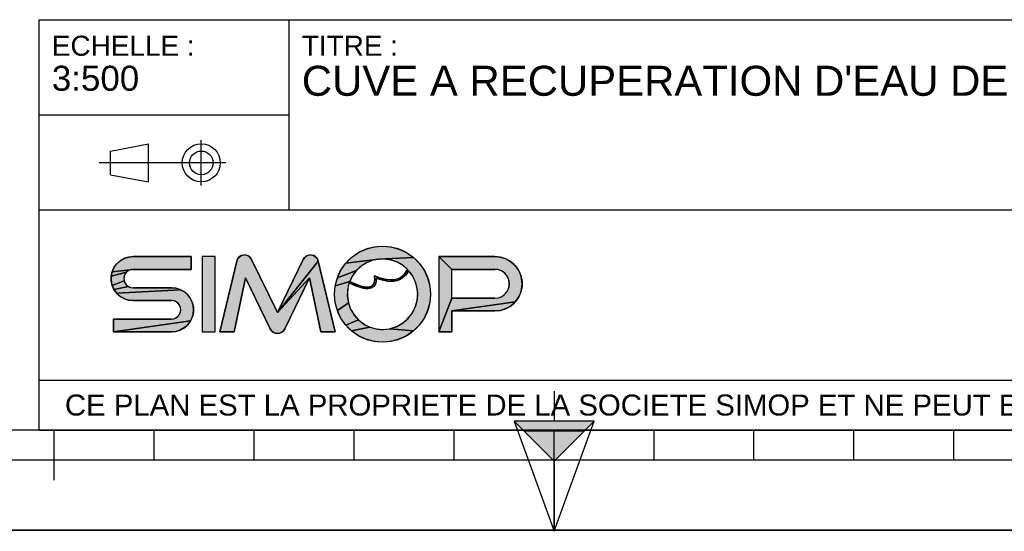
# Model space of a CAD drawing. Header units: millimetres. Extents: x 0 to 297, y 0 to 210.
# Tile 10 of 36: x 95 to 194, y 0 to 51. Entities that reach past the tile are written whole.
import ezdxf

# ---------------------------------------------------------------- set-up
doc = ezdxf.new("R2010")
doc.units = ezdxf.units.MM
doc.header["$LTSCALE"] = 16.335
doc.layers.get('0').update_dxf_attribs({"linetype": 'CONTINUOUS'})
doc.styles.get("Standard").update_dxf_attribs({"font": 'arial.ttf'})

# ---------------------------------------------------------------- blocks, each defined once
blk = doc.blocks.new('MARGEA4_BL0', base_point=(148.514, 105.014))
at = {"color": 7, "linetype": 'Continuous'}
for p, q in [((287.014, 10.014), (10.014, 10.014)), ((98.514, 5.014), (98.514, 10.014)), ((108.514, 7.014), (108.514, 10.014)), ((118.514, 7.014), (118.514, 10.014)), ((128.514, 7.014), (128.514, 10.014)), ((138.514, 7.014), (138.514, 10.014)), ((148.514, 0.014), (148.514, 10.014)), ((158.514, 7.014), (158.514, 10.014)), ((168.514, 7.014), (168.514, 10.014)), ((178.514, 7.014), (178.514, 10.014)), ((188.514, 7.014), (188.514, 10.014)), ((248.514, 7.014), (48.514, 7.014)), ((297.014, 0.014), (0.014, 0.014)), ((297.014, 0.014), (0.014, 0.014))]:
    blk.add_line(p, q, dxfattribs=at)
blk = doc.blocks.new('REPERE_ORIENTATION_BL1', base_point=(148.516, 6.898))
at = {"color": 7, "linetype": 'Continuous'}
for p, q in [((148.516, 13.898), (148.516, 10.898)), ((148.516, 6.898), (144.516, 10.898)), ((152.516, 10.898), (144.516, 10.898)), ((144.516, 10.898), (148.516, -0.102)), ((148.516, 6.898), (152.516, 10.898)), ((148.516, -0.102), (152.516, 10.898)), ((151.516, 9.898), (145.516, 9.898)), ((148.516, 6.898), (148.516, -0.102))]:
    blk.add_line(p, q, dxfattribs=at)
blk.add_solid([(144.516, 10.898), (148.516, 6.898), (152.516, 10.898)], dxfattribs=at)
blk = doc.blocks.new('ISO_BL3', base_point=(109.359, 36.711))
at = {"color": 2, "linetype": 'Continuous'}
for p, q in [((104.158, 37.894), (107.956, 38.612)), ((107.956, 34.81), (107.956, 38.612)), ((113.239, 34.434), (113.239, 38.988)), ((104.158, 35.528), (104.158, 37.894)), ((115.7, 36.711), (103.019, 36.711)), ((104.158, 35.528), (107.956, 34.81))]:
    blk.add_line(p, q, dxfattribs=at)
for radius in [1.901, 1.183]:
    blk.add_circle((113.239, 36.711), radius, dxfattribs=at)
blk = doc.blocks.new('LOGO-SIMOP-2009_BL4', base_point=(124.77, 23.589))
at = {"linetype": 'Continuous'}
for points in [[(131.363, 28.389), (132.197, 28.316), (133.005, 28.1), (133.763, 27.746), (134.449, 27.266), (130.961, 27.086), (127.686, 26.675), (128.278, 27.266), (128.963, 27.746), (129.722, 28.1), (130.53, 28.316)], [(105.954, 27.301), (106.412, 27.349), (112.22, 27.349), (112.22, 26.069), (106.412, 26.069), (104.319, 25.829), (104.507, 26.249), (104.777, 26.621), (105.119, 26.929), (105.517, 27.159)], [(117.578, 27.509), (117.792, 27.474), (117.99, 27.382), (118.155, 27.24), (118.276, 27.059), (120.86, 21.749), (124.06, 25.217), (121.579, 20.119), (121.455, 19.934), (121.284, 19.791), (121.08, 19.7), (120.86, 19.669), (120.639, 19.7), (120.436, 19.791), (120.265, 19.934), (120.141, 20.119), (117.66, 25.217), (116.54, 19.829), (115.1, 19.829), (116.778, 26.894), (116.857, 27.097), (116.987, 27.271), (117.16, 27.404), (117.362, 27.485)], [(123.927, 27.474), (124.142, 27.509), (124.358, 27.485), (124.56, 27.404), (124.732, 27.271), (124.863, 27.097), (124.941, 26.894), (120.86, 21.749), (123.444, 27.059), (123.565, 27.24), (123.73, 27.382)], [(124.06, 25.217), (120.86, 21.749), (124.941, 26.894), (126.62, 19.829), (125.18, 19.829)], [(129.751, 26.718), (129.215, 26.377), (128.749, 25.946), (126.853, 25.231), (127.207, 25.989), (127.686, 26.675), (130.961, 27.086), (130.34, 26.957)], [(131.596, 27.101), (130.961, 27.086), (134.449, 27.266), (135.04, 26.675), (135.52, 25.989), (135.874, 25.231), (136.091, 24.423), (136.163, 23.589), (136.091, 22.756), (135.874, 21.947), (135.52, 21.189), (135.04, 20.504), (134.449, 19.912), (132.075, 20.142), (132.717, 20.34), (133.309, 20.655), (133.83, 21.078), (134.262, 21.592), (134.588, 22.178), (134.798, 22.816), (134.882, 23.482), (134.838, 24.152), (134.668, 24.801), (134.378, 25.407), (133.978, 25.946), (133.719, 25.545), (133.436, 25.258), (133.098, 25.04), (132.731, 24.907), (132.159, 25.009), (132.592, 25.042), (132.968, 25.156), (133.314, 25.364), (133.6, 25.651), (133.861, 26.069), (133.375, 26.478), (132.823, 26.792), (132.224, 27.002)], [(138.292, 26.069), (137.012, 27.349), (142.612, 27.349), (143.177, 27.29), (143.718, 27.114), (144.211, 26.83), (144.633, 26.449), (144.967, 25.989), (145.199, 25.47), (145.317, 24.913), (145.317, 24.345), (145.199, 23.789), (144.967, 23.269), (144.633, 22.809), (138.292, 21.909), (138.292, 19.829), (137.012, 19.829), (138.292, 23.189), (142.612, 23.189), (142.956, 23.231), (143.281, 23.354), (143.567, 23.551), (143.797, 23.811), (143.958, 24.119), (144.041, 24.456), (144.041, 24.803), (143.958, 25.14), (143.797, 25.447), (143.567, 25.707), (143.281, 25.904), (142.956, 26.027), (142.612, 26.069)], [(105.952, 25.946), (105.761, 25.8), (104.224, 25.379), (104.319, 25.829), (106.412, 26.069), (106.174, 26.038)], [(105.523, 25.387), (105.492, 25.149), (105.523, 24.911), (104.319, 24.469), (104.224, 24.919), (104.224, 25.379), (105.761, 25.8), (105.615, 25.609)], [(128.368, 25.438), (128.084, 24.869), (126.636, 24.423), (126.853, 25.231), (128.749, 25.946)], [(105.761, 24.499), (105.952, 24.352), (104.507, 24.049), (104.319, 24.469), (105.523, 24.911), (105.615, 24.689)], [(128.084, 24.869), (128.432, 24.7), (128.441, 24.519), (128.029, 24.718), (127.876, 24.064), (127.849, 23.394), (127.95, 22.73), (126.853, 21.947), (126.636, 22.756), (126.563, 23.589), (126.636, 24.423)], [(128.738, 24.565), (129.026, 24.456), (129.312, 24.368), (129.161, 24.244), (128.799, 24.369), (128.441, 24.519), (128.432, 24.7)], [(131.146, 25.202), (131.682, 25.062), (131.315, 24.983), (130.744, 25.179), (130.717, 24.821), (130.631, 24.565), (130.48, 24.354), (130.273, 24.213), (130.001, 24.3), (130.178, 24.346), (130.347, 24.448), (130.481, 24.62), (130.552, 24.815), (130.583, 25.063), (130.563, 25.429)], [(132.159, 25.009), (132.731, 24.907), (132.312, 24.85), (131.842, 24.874), (131.315, 24.983), (131.682, 25.062)], [(111.553, 23.809), (111.895, 23.501), (112.165, 23.129), (112.352, 22.709), (112.448, 22.259), (112.448, 21.799), (112.352, 21.349), (112.165, 20.929), (104.452, 19.829), (104.452, 21.109), (110.26, 21.109), (110.498, 21.14), (110.72, 21.232), (110.91, 21.379), (111.057, 21.569), (111.148, 21.791), (111.18, 22.029), (111.148, 22.267), (111.057, 22.489), (110.91, 22.68), (110.72, 22.826), (110.498, 22.918), (110.26, 22.949), (106.412, 22.949), (105.954, 22.997), (105.517, 23.139), (105.119, 23.369), (104.777, 23.677), (111.155, 24.039)], [(110.717, 24.181), (111.155, 24.039), (104.777, 23.677), (104.507, 24.049), (105.952, 24.352), (106.174, 24.26), (106.412, 24.229), (110.26, 24.229)], [(129.788, 24.29), (130.001, 24.3), (130.273, 24.213), (130.034, 24.143), (129.77, 24.13), (129.472, 24.167), (129.161, 24.244), (129.312, 24.368), (129.552, 24.315)], [(128.175, 22.098), (128.516, 21.52), (128.961, 21.017), (127.686, 20.504), (127.207, 21.189), (126.853, 21.947), (127.95, 22.73)], [(143.177, 21.969), (142.612, 21.909), (138.292, 21.909), (144.633, 22.809), (144.211, 22.429), (143.718, 22.144)], [(110.717, 19.877), (110.26, 19.829), (104.452, 19.829), (112.165, 20.929), (111.895, 20.557), (111.553, 20.249), (111.155, 20.019)], [(129.493, 20.607), (130.093, 20.307), (128.278, 19.912), (127.686, 20.504), (128.961, 21.017)], [(131.408, 20.069), (132.075, 20.142), (134.449, 19.912), (133.763, 19.432), (133.005, 19.079), (132.197, 18.862), (131.363, 18.789), (130.53, 18.862), (129.722, 19.079), (128.963, 19.432), (128.278, 19.912), (130.093, 20.307), (130.739, 20.125)]]:
    blk.add_hatch(color=2, dxfattribs=at).paths.add_polyline_path(points)
at = {"color": 2, "linetype": 'Continuous'}
for p, q in [((128.278, 27.266), (128.963, 27.746)), ((128.963, 27.746), (129.722, 28.1)), ((129.722, 28.1), (130.53, 28.316)), ((130.53, 28.316), (131.363, 28.389)), ((131.363, 28.389), (132.197, 28.316)), ((132.197, 28.316), (133.005, 28.1)), ((133.005, 28.1), (133.763, 27.746)), ((133.763, 27.746), (134.449, 27.266)), ((104.507, 26.249), (104.777, 26.621)), ((104.777, 26.621), (105.119, 26.929)), ((105.119, 26.929), (105.517, 27.159)), ((105.517, 27.159), (105.954, 27.301)), ((105.954, 27.301), (106.412, 27.349)), ((116.778, 26.894), (116.857, 27.097)), ((116.857, 27.097), (116.987, 27.271)), ((116.987, 27.271), (117.16, 27.404)), ((117.16, 27.404), (117.362, 27.485)), ((117.362, 27.485), (117.578, 27.509)), ((117.578, 27.509), (117.792, 27.474)), ((117.792, 27.474), (117.99, 27.382)), ((117.99, 27.382), (118.155, 27.24)), ((118.155, 27.24), (118.276, 27.059)), ((124.941, 26.894), (120.86, 21.749)), ((123.444, 27.059), (123.565, 27.24)), ((123.565, 27.24), (123.73, 27.382)), ((123.73, 27.382), (123.927, 27.474)), ((123.927, 27.474), (124.142, 27.509)), ((124.142, 27.509), (124.358, 27.485)), ((124.358, 27.485), (124.56, 27.404)), ((124.56, 27.404), (124.732, 27.271)), ((124.732, 27.271), (124.863, 27.097)), ((124.863, 27.097), (124.941, 26.894)), ((127.207, 25.989), (127.686, 26.675)), ((127.686, 26.675), (128.278, 27.266)), ((130.961, 27.086), (127.686, 26.675)), ((129.751, 26.718), (129.215, 26.377)), ((130.34, 26.957), (129.751, 26.718)), ((130.961, 27.086), (130.34, 26.957)), ((134.449, 27.266), (130.961, 27.086)), ((131.596, 27.101), (130.961, 27.086)), ((132.224, 27.002), (131.596, 27.101)), ((132.823, 26.792), (132.224, 27.002)), ((133.375, 26.478), (132.823, 26.792)), ((134.449, 27.266), (135.04, 26.675)), ((135.04, 26.675), (135.52, 25.989)), ((138.292, 26.069), (137.012, 27.349)), ((142.612, 27.349), (143.177, 27.29)), ((143.177, 27.29), (143.718, 27.114)), ((143.718, 27.114), (144.211, 26.83)), ((144.211, 26.83), (144.633, 26.449)), ((104.224, 25.379), (104.319, 25.829)), ((105.761, 25.8), (104.224, 25.379)), ((104.319, 25.829), (104.507, 26.249)), ((106.412, 26.069), (104.319, 25.829)), ((105.615, 25.609), (105.523, 25.387)), ((105.761, 25.8), (105.615, 25.609)), ((105.952, 25.946), (105.761, 25.8)), ((106.174, 26.038), (105.952, 25.946)), ((106.412, 26.069), (106.174, 26.038)), ((126.853, 25.231), (127.207, 25.989)), ((128.749, 25.946), (126.853, 25.231)), ((128.749, 25.946), (128.368, 25.438)), ((129.215, 26.377), (128.749, 25.946)), ((133.314, 25.364), (133.6, 25.651)), ((133.861, 26.069), (133.375, 26.478)), ((133.6, 25.651), (133.861, 26.069)), ((133.978, 25.946), (133.719, 25.545)), ((134.378, 25.407), (133.978, 25.946)), ((135.52, 25.989), (135.874, 25.231)), ((142.956, 26.027), (142.612, 26.069)), ((143.281, 25.904), (142.956, 26.027)), ((143.567, 25.707), (143.281, 25.904)), ((143.797, 25.447), (143.567, 25.707)), ((144.633, 26.449), (144.967, 25.989)), ((144.967, 25.989), (145.199, 25.47)), ((104.224, 24.919), (104.224, 25.379)), ((104.319, 24.469), (104.224, 24.919)), ((105.523, 24.911), (104.319, 24.469)), ((105.523, 25.387), (105.492, 25.149)), ((105.492, 25.149), (105.523, 24.911)), ((105.523, 24.911), (105.615, 24.689)), ((105.615, 24.689), (105.761, 24.499)), ((124.06, 25.217), (120.86, 21.749)), ((126.636, 24.423), (126.853, 25.231)), ((128.084, 24.869), (126.636, 24.423)), ((128.029, 24.718), (127.876, 24.064)), ((128.441, 24.519), (128.029, 24.718)), ((128.368, 25.438), (128.084, 24.869)), ((128.084, 24.869), (128.432, 24.7)), ((128.432, 24.7), (128.738, 24.565)), ((128.432, 24.7), (128.441, 24.519)), ((130.347, 24.448), (130.481, 24.62)), ((130.481, 24.62), (130.552, 24.815)), ((130.552, 24.815), (130.583, 25.063)), ((130.583, 25.063), (130.563, 25.429)), ((130.563, 25.429), (131.146, 25.202)), ((130.717, 24.821), (130.631, 24.565)), ((130.744, 25.179), (130.717, 24.821)), ((131.315, 24.983), (130.744, 25.179)), ((131.146, 25.202), (131.682, 25.062)), ((131.682, 25.062), (131.315, 24.983)), ((131.842, 24.874), (131.315, 24.983)), ((131.682, 25.062), (132.159, 25.009)), ((132.312, 24.85), (131.842, 24.874)), ((132.159, 25.009), (132.592, 25.042)), ((132.731, 24.907), (132.159, 25.009)), ((132.731, 24.907), (132.312, 24.85)), ((132.592, 25.042), (132.968, 25.156)), ((133.098, 25.04), (132.731, 24.907)), ((132.968, 25.156), (133.314, 25.364)), ((133.436, 25.258), (133.098, 25.04)), ((133.719, 25.545), (133.436, 25.258)), ((134.668, 24.801), (134.378, 25.407)), ((134.838, 24.152), (134.668, 24.801)), ((135.874, 25.231), (136.091, 24.423)), ((143.958, 25.14), (143.797, 25.447)), ((144.041, 24.803), (143.958, 25.14)), ((144.041, 24.456), (144.041, 24.803)), ((145.199, 25.47), (145.317, 24.913)), ((145.317, 24.913), (145.317, 24.345)), ((104.507, 24.049), (104.319, 24.469)), ((105.952, 24.352), (104.507, 24.049)), ((104.777, 23.677), (104.507, 24.049)), ((111.155, 24.039), (104.777, 23.677)), ((105.119, 23.369), (104.777, 23.677)), ((105.761, 24.499), (105.952, 24.352)), ((105.952, 24.352), (106.174, 24.26)), ((106.174, 24.26), (106.412, 24.229)), ((110.26, 24.229), (110.717, 24.181)), ((110.717, 24.181), (111.155, 24.039)), ((111.155, 24.039), (111.553, 23.809)), ((111.553, 23.809), (111.895, 23.501)), ((126.563, 23.589), (126.636, 24.423)), ((127.876, 24.064), (127.849, 23.394)), ((128.799, 24.369), (128.441, 24.519)), ((128.738, 24.565), (129.026, 24.456)), ((129.161, 24.244), (128.799, 24.369)), ((129.026, 24.456), (129.312, 24.368)), ((129.312, 24.368), (129.161, 24.244)), ((129.472, 24.167), (129.161, 24.244)), ((129.312, 24.368), (129.552, 24.315)), ((129.77, 24.13), (129.472, 24.167)), ((129.552, 24.315), (129.788, 24.29)), ((130.034, 24.143), (129.77, 24.13)), ((129.788, 24.29), (130.001, 24.3)), ((130.001, 24.3), (130.178, 24.346)), ((130.273, 24.213), (130.001, 24.3)), ((130.273, 24.213), (130.034, 24.143)), ((130.178, 24.346), (130.347, 24.448)), ((130.48, 24.354), (130.273, 24.213)), ((130.631, 24.565), (130.48, 24.354)), ((134.882, 23.482), (134.838, 24.152)), ((136.091, 24.423), (136.163, 23.589)), ((143.567, 23.551), (143.797, 23.811)), ((143.797, 23.811), (143.958, 24.119)), ((143.958, 24.119), (144.041, 24.456)), ((145.199, 23.789), (144.967, 23.269)), ((145.317, 24.345), (145.199, 23.789)), ((105.517, 23.139), (105.119, 23.369)), ((105.954, 22.997), (105.517, 23.139)), ((106.412, 22.949), (105.954, 22.997)), ((110.498, 22.918), (110.26, 22.949)), ((110.72, 22.826), (110.498, 22.918)), ((110.91, 22.68), (110.72, 22.826)), ((111.057, 22.489), (110.91, 22.68)), ((111.895, 23.501), (112.165, 23.129)), ((112.165, 23.129), (112.352, 22.709)), ((112.352, 22.709), (112.448, 22.259)), ((126.636, 22.756), (126.563, 23.589)), ((126.853, 21.947), (126.636, 22.756)), ((127.95, 22.73), (126.853, 21.947)), ((127.849, 23.394), (127.95, 22.73)), ((127.95, 22.73), (128.175, 22.098)), ((134.588, 22.178), (134.798, 22.816)), ((134.798, 22.816), (134.882, 23.482)), ((136.091, 22.756), (135.874, 21.947)), ((136.163, 23.589), (136.091, 22.756)), ((138.292, 23.189), (137.012, 19.829)), ((144.633, 22.809), (138.292, 21.909)), ((142.612, 23.189), (142.956, 23.231)), ((142.956, 23.231), (143.281, 23.354)), ((143.281, 23.354), (143.567, 23.551)), ((144.633, 22.809), (144.211, 22.429)), ((144.967, 23.269), (144.633, 22.809)), ((111.148, 22.267), (111.057, 22.489)), ((111.057, 21.569), (111.148, 21.791)), ((111.18, 22.029), (111.148, 22.267)), ((111.148, 21.791), (111.18, 22.029)), ((112.448, 21.799), (112.352, 21.349)), ((112.448, 22.259), (112.448, 21.799)), ((127.207, 21.189), (126.853, 21.947)), ((128.175, 22.098), (128.516, 21.52)), ((134.262, 21.592), (134.588, 22.178)), ((135.874, 21.947), (135.52, 21.189)), ((143.177, 21.969), (142.612, 21.909)), ((143.718, 22.144), (143.177, 21.969)), ((144.211, 22.429), (143.718, 22.144)), ((112.165, 20.929), (104.452, 19.829)), ((110.26, 21.109), (110.498, 21.14)), ((110.498, 21.14), (110.72, 21.232)), ((110.72, 21.232), (110.91, 21.379)), ((110.91, 21.379), (111.057, 21.569)), ((112.165, 20.929), (111.895, 20.557)), ((112.352, 21.349), (112.165, 20.929)), ((127.686, 20.504), (127.207, 21.189)), ((128.961, 21.017), (127.686, 20.504)), ((128.516, 21.52), (128.961, 21.017)), ((128.961, 21.017), (129.493, 20.607)), ((133.309, 20.655), (133.83, 21.078)), ((133.83, 21.078), (134.262, 21.592)), ((135.52, 21.189), (135.04, 20.504)), ((110.717, 19.877), (110.26, 19.829)), ((111.155, 20.019), (110.717, 19.877)), ((111.553, 20.249), (111.155, 20.019)), ((111.895, 20.557), (111.553, 20.249)), ((120.265, 19.934), (120.141, 20.119)), ((120.436, 19.791), (120.265, 19.934)), ((120.639, 19.7), (120.436, 19.791)), ((120.86, 19.669), (120.639, 19.7)), ((121.08, 19.7), (120.86, 19.669)), ((121.284, 19.791), (121.08, 19.7)), ((121.455, 19.934), (121.284, 19.791)), ((121.579, 20.119), (121.455, 19.934)), ((128.278, 19.912), (127.686, 20.504)), ((130.093, 20.307), (128.278, 19.912)), ((128.963, 19.432), (128.278, 19.912)), ((129.493, 20.607), (130.093, 20.307)), ((130.093, 20.307), (130.739, 20.125)), ((130.739, 20.125), (131.408, 20.069)), ((131.408, 20.069), (132.075, 20.142)), ((132.075, 20.142), (132.717, 20.34)), ((134.449, 19.912), (132.075, 20.142)), ((132.717, 20.34), (133.309, 20.655)), ((134.449, 19.912), (133.763, 19.432)), ((135.04, 20.504), (134.449, 19.912)), ((129.722, 19.079), (128.963, 19.432)), ((130.53, 18.862), (129.722, 19.079)), ((131.363, 18.789), (130.53, 18.862)), ((132.197, 18.862), (131.363, 18.789)), ((133.005, 19.079), (132.197, 18.862)), ((133.763, 19.432), (133.005, 19.079))]:
    blk.add_line(p, q, dxfattribs=at)
at = {"color": 7, "linetype": 'Continuous'}
for p, q in [((112.22, 27.349), (106.412, 27.349)), ((112.22, 26.069), (112.22, 27.349)), ((113.34, 27.349), (113.34, 19.829)), ((114.62, 27.349), (113.34, 27.349)), ((114.62, 19.829), (114.62, 27.349)), ((116.778, 26.894), (115.1, 19.829)), ((120.86, 21.749), (118.276, 27.059)), ((123.444, 27.059), (120.86, 21.749)), ((126.62, 19.829), (124.941, 26.894)), ((142.612, 27.349), (137.012, 27.349)), ((137.012, 27.349), (137.012, 19.829)), ((106.412, 26.069), (112.22, 26.069)), ((138.292, 26.069), (142.612, 26.069)), ((138.292, 23.189), (138.292, 26.069)), ((116.54, 19.829), (117.66, 25.217)), ((117.66, 25.217), (120.141, 20.119)), ((121.579, 20.119), (124.06, 25.217)), ((124.06, 25.217), (125.18, 19.829)), ((110.26, 24.229), (106.412, 24.229)), ((106.412, 22.949), (110.26, 22.949)), ((142.612, 23.189), (138.292, 23.189)), ((138.292, 21.909), (142.612, 21.909)), ((138.292, 19.829), (138.292, 21.909)), ((104.452, 21.109), (104.452, 19.829)), ((110.26, 21.109), (104.452, 21.109)), ((104.452, 19.829), (110.26, 19.829)), ((113.34, 19.829), (114.62, 19.829)), ((115.1, 19.829), (116.54, 19.829)), ((125.18, 19.829), (126.62, 19.829)), ((137.012, 19.829), (138.292, 19.829))]:
    blk.add_line(p, q, dxfattribs=at)
at = {"color": 2, "linetype": 'Continuous'}
for points in [[(131.363, 28.389), (132.197, 28.316), (133.005, 28.1), (133.763, 27.746), (134.449, 27.266), (130.961, 27.086), (127.686, 26.675), (128.278, 27.266), (128.963, 27.746), (129.722, 28.1), (130.53, 28.316), (131.363, 28.389)], [(105.954, 27.301), (106.412, 27.349), (112.22, 27.349), (112.22, 26.069), (106.412, 26.069), (104.319, 25.829), (104.507, 26.249), (104.777, 26.621), (105.119, 26.929), (105.517, 27.159), (105.954, 27.301)], [(117.578, 27.509), (117.792, 27.474), (117.99, 27.382), (118.155, 27.24), (118.276, 27.059), (120.86, 21.749), (124.06, 25.217), (121.579, 20.119), (121.455, 19.934), (121.284, 19.791), (121.08, 19.7), (120.86, 19.669), (120.639, 19.7), (120.436, 19.791), (120.265, 19.934), (120.141, 20.119), (117.66, 25.217), (116.54, 19.829), (115.1, 19.829), (116.778, 26.894), (116.857, 27.097), (116.987, 27.271), (117.16, 27.404), (117.362, 27.485), (117.578, 27.509)], [(123.927, 27.474), (124.142, 27.509), (124.358, 27.485), (124.56, 27.404), (124.732, 27.271), (124.863, 27.097), (124.941, 26.894), (120.86, 21.749), (123.444, 27.059), (123.565, 27.24), (123.73, 27.382), (123.927, 27.474)], [(124.06, 25.217), (120.86, 21.749), (124.941, 26.894), (126.62, 19.829), (125.18, 19.829), (124.06, 25.217)], [(129.751, 26.718), (129.215, 26.377), (128.749, 25.946), (126.853, 25.231), (127.207, 25.989), (127.686, 26.675), (130.961, 27.086), (130.34, 26.957), (129.751, 26.718)], [(131.596, 27.101), (130.961, 27.086), (134.449, 27.266), (135.04, 26.675), (135.52, 25.989), (135.874, 25.231), (136.091, 24.423), (136.163, 23.589), (136.091, 22.756), (135.874, 21.947), (135.52, 21.189), (135.04, 20.504), (134.449, 19.912), (132.075, 20.142), (132.717, 20.34), (133.309, 20.655), (133.83, 21.078), (134.262, 21.592), (134.588, 22.178), (134.798, 22.816), (134.882, 23.482), (134.838, 24.152), (134.668, 24.801), (134.378, 25.407), (133.978, 25.946), (133.719, 25.545), (133.436, 25.258), (133.098, 25.04), (132.731, 24.907), (132.159, 25.009), (132.592, 25.042), (132.968, 25.156), (133.314, 25.364), (133.6, 25.651), (133.861, 26.069), (133.375, 26.478), (132.823, 26.792), (132.224, 27.002), (131.596, 27.101)], [(138.292, 26.069), (137.012, 27.349), (142.612, 27.349), (143.177, 27.29), (143.718, 27.114), (144.211, 26.83), (144.633, 26.449), (144.967, 25.989), (145.199, 25.47), (145.317, 24.913), (145.317, 24.345), (145.199, 23.789), (144.967, 23.269), (144.633, 22.809), (138.292, 21.909), (138.292, 19.829), (137.012, 19.829), (138.292, 23.189), (142.612, 23.189), (142.956, 23.231), (143.281, 23.354), (143.567, 23.551), (143.797, 23.811), (143.958, 24.119), (144.041, 24.456), (144.041, 24.803), (143.958, 25.14), (143.797, 25.447), (143.567, 25.707), (143.281, 25.904), (142.956, 26.027), (142.612, 26.069), (138.292, 26.069)], [(105.952, 25.946), (105.761, 25.8), (104.224, 25.379), (104.319, 25.829), (106.412, 26.069), (106.174, 26.038), (105.952, 25.946)], [(105.523, 25.387), (105.492, 25.149), (105.523, 24.911), (104.319, 24.469), (104.224, 24.919), (104.224, 25.379), (105.761, 25.8), (105.615, 25.609), (105.523, 25.387)], [(128.368, 25.438), (128.084, 24.869), (126.636, 24.423), (126.853, 25.231), (128.749, 25.946), (128.368, 25.438)], [(105.761, 24.499), (105.952, 24.352), (104.507, 24.049), (104.319, 24.469), (105.523, 24.911), (105.615, 24.689), (105.761, 24.499)], [(128.084, 24.869), (128.432, 24.7), (128.441, 24.519), (128.029, 24.718), (127.876, 24.064), (127.849, 23.394), (127.95, 22.73), (126.853, 21.947), (126.636, 22.756), (126.563, 23.589), (126.636, 24.423), (128.084, 24.869)], [(128.738, 24.565), (129.026, 24.456), (129.312, 24.368), (129.161, 24.244), (128.799, 24.369), (128.441, 24.519), (128.432, 24.7), (128.738, 24.565)], [(131.146, 25.202), (131.682, 25.062), (131.315, 24.983), (130.744, 25.179), (130.717, 24.821), (130.631, 24.565), (130.48, 24.354), (130.273, 24.213), (130.001, 24.3), (130.178, 24.346), (130.347, 24.448), (130.481, 24.62), (130.552, 24.815), (130.583, 25.063), (130.563, 25.429), (131.146, 25.202)], [(132.159, 25.009), (132.731, 24.907), (132.312, 24.85), (131.842, 24.874), (131.315, 24.983), (131.682, 25.062), (132.159, 25.009)], [(111.553, 23.809), (111.895, 23.501), (112.165, 23.129), (112.352, 22.709), (112.448, 22.259), (112.448, 21.799), (112.352, 21.349), (112.165, 20.929), (104.452, 19.829), (104.452, 21.109), (110.26, 21.109), (110.498, 21.14), (110.72, 21.232), (110.91, 21.379), (111.057, 21.569), (111.148, 21.791), (111.18, 22.029), (111.148, 22.267), (111.057, 22.489), (110.91, 22.68), (110.72, 22.826), (110.498, 22.918), (110.26, 22.949), (106.412, 22.949), (105.954, 22.997), (105.517, 23.139), (105.119, 23.369), (104.777, 23.677), (111.155, 24.039), (111.553, 23.809)], [(110.717, 24.181), (111.155, 24.039), (104.777, 23.677), (104.507, 24.049), (105.952, 24.352), (106.174, 24.26), (106.412, 24.229), (110.26, 24.229), (110.717, 24.181)], [(129.788, 24.29), (130.001, 24.3), (130.273, 24.213), (130.034, 24.143), (129.77, 24.13), (129.472, 24.167), (129.161, 24.244), (129.312, 24.368), (129.552, 24.315), (129.788, 24.29)], [(128.175, 22.098), (128.516, 21.52), (128.961, 21.017), (127.686, 20.504), (127.207, 21.189), (126.853, 21.947), (127.95, 22.73), (128.175, 22.098)], [(143.177, 21.969), (142.612, 21.909), (138.292, 21.909), (144.633, 22.809), (144.211, 22.429), (143.718, 22.144), (143.177, 21.969)], [(110.717, 19.877), (110.26, 19.829), (104.452, 19.829), (112.165, 20.929), (111.895, 20.557), (111.553, 20.249), (111.155, 20.019), (110.717, 19.877)], [(129.493, 20.607), (130.093, 20.307), (128.278, 19.912), (127.686, 20.504), (128.961, 21.017), (129.493, 20.607)], [(131.408, 20.069), (132.075, 20.142), (134.449, 19.912), (133.763, 19.432), (133.005, 19.079), (132.197, 18.862), (131.363, 18.789), (130.53, 18.862), (129.722, 19.079), (128.963, 19.432), (128.278, 19.912), (130.093, 20.307), (130.739, 20.125), (131.408, 20.069)]]:
    blk.add_lwpolyline(points, dxfattribs=at)
at = {"color": 7, "linetype": 'Continuous'}
blk.add_circle((131.363, 23.589), 4.8, dxfattribs=at)
for centre, radius, start, end in [((106.412, 25.149), 2.2, 90, 270), ((117.556, 26.709), 0.8, 25.94945, 166.63548), ((124.163, 26.709), 0.8, 13.36452, 154.05055), ((131.363, 23.589), 3.52, 44.79283, 158.67631), ((142.612, 24.629), 2.72, 270, 90), ((106.412, 25.149), 0.92, 90, 270), ((131.363, 23.589), 3.52, 161.30052, 42.02671), ((142.612, 24.629), 1.44, 270, 90), ((110.26, 22.029), 2.2, 270, 90), ((110.26, 22.029), 0.92, 270, 90), ((120.86, 20.469), 0.8, 205.94945, 334.05055)]:
    blk.add_arc(centre, radius, start, end, dxfattribs=at)
blk.add_open_spline([(133.861, 26.069), (133.691, 25.725), (133.278, 25.242), (132.495, 24.966), (131.587, 25.038), (130.914, 25.273), (130.563, 25.429)], degree=3, dxfattribs=at)
for points, knots in [([(133.978, 25.946), (133.742, 25.491), (133.106, 24.892), (131.957, 24.786), (131.132, 25.023), (130.744, 25.179)], [0, 0, 0, 0, 0.345264, 0.703638, 1, 1, 1, 1]), ([(130.744, 25.179), (130.749, 25.009), (130.71, 24.645), (130.441, 24.241), (129.948, 24.097), (129.39, 24.163), (128.75, 24.373), (128.275, 24.593), (128.029, 24.718)], [0, 0, 0, 0, 0.118516, 0.29564, 0.472763, 0.649887, 0.82701, 1, 1, 1, 1]), ([(130.563, 25.429), (130.59, 25.221), (130.59, 24.88), (130.467, 24.544), (130.244, 24.35), (129.836, 24.25), (129.149, 24.376), (128.458, 24.678), (128.084, 24.869)], [0, 0, 0, 0, 0.125, 0.25, 0.375, 0.5, 0.75, 1, 1, 1, 1])]:
    blk.add_open_spline(points, degree=3, knots=knots, dxfattribs=at)
at = {"color": 2, "linetype": 'Continuous'}
for points in [[(113.34, 19.829), (113.34, 27.349), (114.62, 19.829), (114.62, 27.349)], [(138.292, 23.189), (137.012, 19.829), (138.292, 26.069), (137.012, 27.349)]]:
    blk.add_solid(points, dxfattribs=at)
blk = doc.blocks.new('*T6')
at = {"color": 2, "linetype": 'Continuous'}
for p, q in [((0, 0), (0, 41)), ((0, 41), (190, 41)), ((25, 22), (25, 41)), ((170, 5), (170, 41)), ((190, 0), (190, 41)), ((0, 31.5), (25, 31.5)), ((0, 22), (190, 22)), ((110, 5), (110, 22)), ((170, 15), (190, 15)), ((0, 5), (190, 5)), ((0, 0), (190, 0))]:
    blk.add_line(p, q, dxfattribs=at)
at = {"color": 2, "linetype": 'Continuous', "line_spacing_factor": 0.9}
for s, insert, char_height, width, attachment_point in [('ECHELLE :\\P\\H2.5;3:500', (1.28, 39.4), 2, 28.52045, 1), ("TITRE :\\P\\H3.0;CUVE A RECUPERATION D'EAU DE PLUIE - TAILLE 30", (26.28, 39.4), 2, 214.50558, 1), ('A4', (180, 34), 5, 17.0632, 2), ('REFERENCE PRODUIT :\\P\\H3.0;CEP3/6408/2330', (111.28, 20.4), 2, 64.13383, 1), ('FR', (180, 20), 3, 11.15242, 2), ('FOLIO :  \\P\\H3.0;1/1', (180, 12.812), 1.5, 17.19703, 2), ('CE PLAN EST LA PROPRIETE DE LA SOCIETE SIMOP ET NE PEUT ETRE REPRODUIT OU COMMUNIQUE SANS SON AUTORISATION', (95, 3.55), 2.1, 368.8974, 2)]:
    blk.add_mtext(s, dxfattribs=dict(at, insert=insert, char_height=char_height, width=width, attachment_point=attachment_point))

msp = doc.modelspace()

# ---------------------------------------------------------------- linework, layer by layer
at = {"color": 7, "linetype": 'Continuous'}
msp.add_line((0, 0), (297, 0), dxfattribs=at)

# ---------------------------------------------------------------- block references
at = {"color": 2, "linetype": 'Continuous'}
for name, p in [('MARGEA4_BL0', (148.514, 105.014)), ('ISO_BL3', (109.359, 36.711)), ('LOGO-SIMOP-2009_BL4', (124.77, 23.589)), ('REPERE_ORIENTATION_BL1', (148.516, 6.898))]:
    msp.add_blockref(name, p, dxfattribs=at)
msp.add_blockref('*T6', (97.014, 10.014))

doc.saveas('drawing.dxf')
